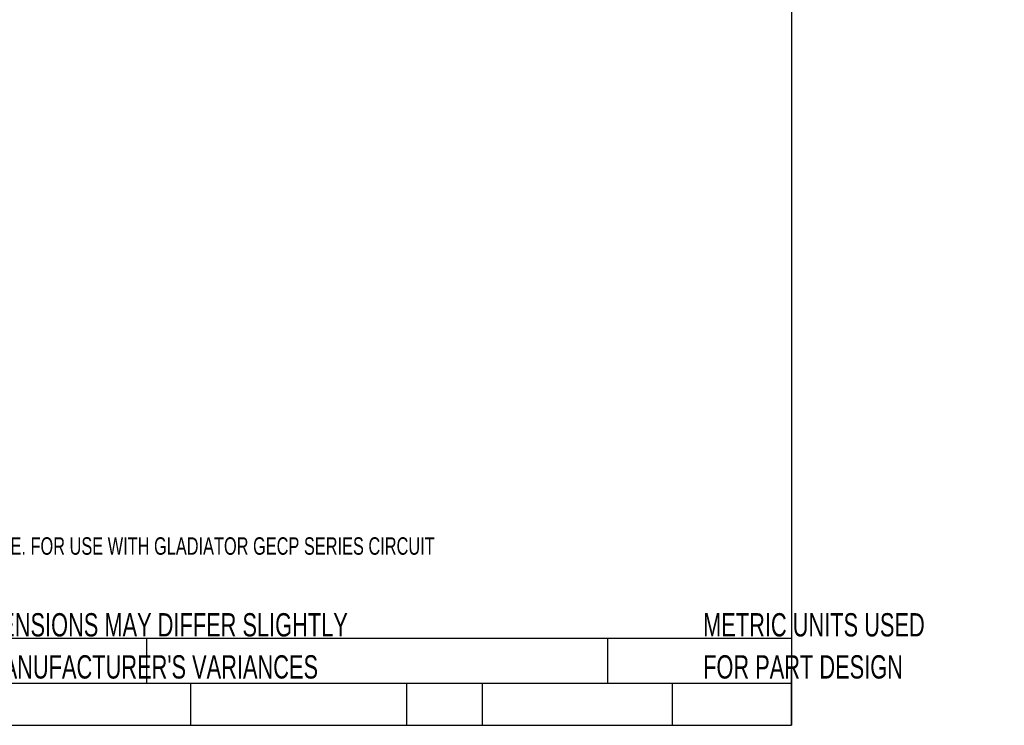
# Model space of a CAD drawing. Header units: millimetres. Extents: x 6 to 543, y 6 to 393.
# Tile 2 of 12: x 133 to 312, y 6 to 135. Entities that reach past the tile are written whole.
import ezdxf

# ---------------------------------------------------------------- set-up
doc = ezdxf.new("R2010")
doc.units = ezdxf.units.MM
doc.header["$LTSCALE"] = 2
doc.layers.add('TEXT', color=140, linetype='Continuous', lineweight=25)
doc.styles.add('SLDTEXTSTYLE0', font='TXT', dxfattribs={"width": 0.7})

# ---------------------------------------------------------------- blocks, each defined once
blk = doc.blocks.new('SW_NOTE_0')
at = {"layer": 'TEXT', "color": 0, "insert": (0, 4.09), "char_height": 3.175, "attachment_point": 1, "style": 'SLDTEXTSTYLE0'}
blk.add_mtext('GLADIATOR GECP SERIES SUPPLY TERMINAL, 40A, 0 VDC OPERATING VOLTAGE. FOR USE WITH GLADIATOR GECP SERIES CIRCUIT', dxfattribs=at)
blk = doc.blocks.new('SW_NOTE_0_3')
at = {"layer": 'TEXT', "color": 0, "char_height": 4.2333, "attachment_point": 1, "style": 'SLDTEXTSTYLE0'}
for s, insert in [('PART DIMENSIONS MAY DIFFER SLIGHTLY', (0, 5.46)), ("DUE TO MANUFACTURER'S VARIANCES", (0, -2.19))]:
    blk.add_mtext(s, dxfattribs=dict(at, insert=insert))
blk = doc.blocks.new('SW_NOTE_0_6')
at = {"layer": 'TEXT', "color": 0, "char_height": 4.2333, "attachment_point": 1, "style": 'SLDTEXTSTYLE0'}
for s, insert in [('METRIC UNITS USED', (0, 5.46)), ('FOR PART DESIGN', (0, -2.19))]:
    blk.add_mtext(s, dxfattribs=dict(at, insert=insert))

msp = doc.modelspace()

# ---------------------------------------------------------------- linework, layer by layer
at = {"layer": 'TEXT'}
for p, q in [((273.05, 209.55), (273.05, 6.35)), ((273.05, 22.126), (6.35, 22.126)), ((155.759, 22.126), (155.759, 13.97)), ((239.575, 22.126), (239.575, 13.97)), ((273.05, 6.35), (273.05, 16.51)), ((273.05, 13.97), (6.35, 13.97)), ((163.78, 13.97), (163.78, 6.35)), ((203.024, 13.97), (203.024, 6.35)), ((216.812, 13.97), (216.812, 6.35)), ((251.349, 13.97), (251.349, 6.35)), ((6.35, 6.35), (273.05, 6.35))]:
    msp.add_line(p, q, dxfattribs=at)

# ---------------------------------------------------------------- block references
for name, p in [('SW_NOTE_0', (15.931, 36.429)), ('SW_NOTE_0_3', (110.239, 21.271)), ('SW_NOTE_0_6', (256.957, 21.271))]:
    msp.add_blockref(name, p, dxfattribs=at)

doc.saveas('drawing.dxf')
